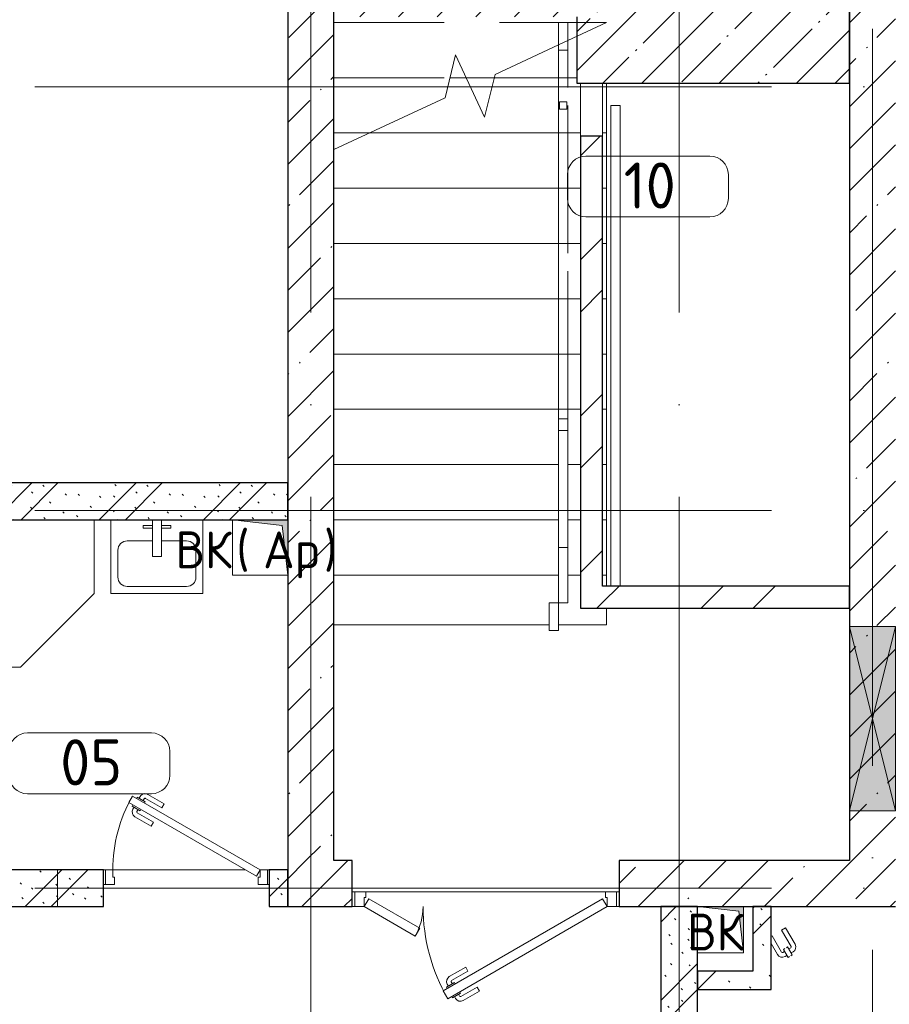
# Model space of a CAD drawing. Header units: millimetres. Extents: x -30540 to 173936, y -11730 to 122288.
# Tile 44 of 116: x 33780 to 38502, y 89070 to 94415. Entities that reach past the tile are written whole.
import ezdxf

# ---------------------------------------------------------------- set-up
doc = ezdxf.new("R2010")
doc.units = ezdxf.units.MM
for name, pattern in [('3_ Штрих_ 1 х 1 мм', [400, 200, -200]), ('ADSK_Линия сетки', [5000, 4000, -500, 0, -500]), ('ADSK_Сверху_2_', [900, 600, -300]), ('ADSK_Сверху_5_', [900, 600, -300])]:
    doc.linetypes.add(name, pattern=pattern)
for name, color, linetype, lineweight in [('_Сверху_ - Линия разреза ограждения', 7, 'ADSK_Сверху_5_', 18), ('_Сверху_ - Перила', 7, 'ADSK_Сверху_5_', 18), ('A-____-NOTE-TEXT', 7, 'Continuous', 18), ('A-AREA-____-IDEN', 7, 'Continuous', 9), ('A-DOOR-____-MCUT', 7, 'Continuous', 9), ('A-DOOR-____-OTLN', 7, 'Continuous', 18), ('A-DOOR-FRAM-MCUT', 7, 'Continuous', 9), ('A-FLOR-____-MCUT', 7, 'Continuous', 40), ('A-FLOR-____-OTLN', 7, 'Continuous', 18), ('A-FLOR-____-PATT', 7, 'Continuous', 18), ('A-GLAZ-____-MCUT', 7, 'Continuous', 9), ('A-GLAZ-____-OTLN', 7, 'Continuous', 18), ('A-WALL-____-MCUT', 7, 'Continuous', 40), ('A-WALL-____-PATT', 7, 'Continuous', 40), ('I-WALL-____-MCUT', 7, 'Continuous', 40), ('I-WALL-____-OTLN', 7, 'Continuous', 18), ('M-EQPM-____-OTLN', 7, 'Continuous', 18), ('P-SANR-FIXT-OTLN', 7, 'Continuous', 18), ('S-BEAM-____-OTLN', 7, 'Continuous', 18), ('S-GRID-____-OTLN', 7, 'Continuous', 9), ('S-STRS-____-MBND', 7, 'ADSK_Сверху_5_', 18), ('S-STRS-____-OTLN', 7, 'Continuous', 18), ('Ограждение', 7, 'Continuous', 18), ('Опоры', 7, 'Continuous', 18), ('Перила', 7, 'Continuous', 18), ('Поручни', 7, 'Continuous', 18)]:
    doc.layers.add(name, color=color, linetype=linetype, lineweight=lineweight)
doc.styles.add('GOST Common', font='GOST_Common.ttf', dxfattribs={"height": 200})
doc.styles.add('GOST Common_4', font='GOST_Common.ttf', dxfattribs={"height": 250})
pattern_1 = [(45, (0, 0), (-228.0985, 228.0985), []), (45, (228.1, 0), (-228.0985, 228.0985), [403.225, -80.645, 6.706, -73.939])]
pattern_2 = [(135, (300.56, 377.28), (-565.6854, 6e-14), [10, -790]), (135, (349.8, 474.73), (-565.6854, 6e-14), [10, -790]), (135, (423.93, 473.06), (-565.6854, 6e-14), [10, -790]), (135, (229.92, 447.9), (-565.6854, 6e-14), [10, -790]), (135, (155.08, 447.9), (-565.6854, 6e-14), [10, -790]), (135, (114.9, 369.03), (-565.6854, 6e-14), [10, -790]), (135, (132.43, 285.8), (-565.6854, 6e-14), [10, -790]), (135, (214.66, 322), (-565.6854, 6e-14), [10, -790]), (135, (198.16, 261.88), (-565.6854, 6e-14), [10, -790]), (135, (45.2, 272.9), (-565.6854, 6e-14), [10, -790]), (135, (42.32, 336.16), (-565.6854, 6e-14), [10, -790]), (135, (92.26, 192.24), (-565.6854, 6e-14), [10, -790]), (135, (7.07, 149.2), (-565.6854, 6e-14), [10, -790]), (135, (80.6, 95.1), (-565.6854, 6e-14), [10, -790]), (135, (79.53, 36.94), (-565.6854, 6e-14), [10, -790]), (135, (153.87, 74.56), (-565.6854, 6e-14), [10, -790]), (135, (228.35, 124.8), (-565.6854, 6e-14), [10, -790]), (135, (279.75, 180.4), (-565.6854, 6e-14), [10, -790]), (135, (282.9, 31.63), (-565.6854, 6e-14), [10, -790]), (135, (377.38, 53.45), (-565.6854, 6e-14), [10, -790]), (135, (352.28, 102.7), (-565.6854, 6e-14), [10, -790]), (135, (354.05, 0), (-565.6854, 6e-14), [10, -790]), (135, (553.23, 16.45), (-565.6854, 6e-14), [10, -790]), (135, (542.38, 63.45), (-565.6854, 6e-14), [10, -790]), (135, (536.58, 239.3), (-565.6854, 6e-14), [10, -790]), (135, (475.85, 203.9), (-565.6854, 6e-14), [10, -790]), (135, (475.85, 316.54), (-565.6854, 6e-14), [10, -790]), (135, (520.8, 408.7), (-565.6854, 6e-14), [10, -790]), (135, (551.1, 470.8), (-565.6854, 6e-14), [10, -790]), (135, (235.25, 537.93), (-565.6854, 6e-14), [10, -790]), (135, (407.25, 547.65), (-565.6854, 6e-14), [10, -790]), (135, (94.5, 558.6), (-565.6854, 6e-14), [10, -790]), (135, (46.4, 532.3), (-565.6854, 6e-14), [10, -790]), (135, (85.56, 465.04), (-565.6854, 6e-14), [10, -790]), (135, (355.53, 181.14), (-565.6854, 6e-14), [10, -790]), (135, (362.23, 243.6), (-565.6854, 6e-14), [10, -790]), (135, (413.45, 344.1), (-565.6854, 6e-14), [10, -790]), (135, (286.3, 273.25), (-565.6854, 6e-14), [10, -790]), (135, (423.02, 263.72), (-565.6854, 6e-14), [10, -790]), (135, (162.94, 190.2), (-565.6854, 6e-14), [10, -790]), (135, (470.25, 120.93), (-565.6854, 6e-14), [10, -790]), (135, (484.48, 9.78), (-565.6854, 6e-14), [10, -790]), (45, (0, 212.13), (-565.6854, 0), []), (45, (212.13, 0), (-565.6854, 0), []), (45, (353.55, 0), (-565.6854, 0), []), (45, (0, 353.55), (-565.6854, 0), [])]
pattern_3 = [(45, (0, 0), (-424.264, 424.264), []), (45, (0, 282.8), (-424.264, 424.264), [])]

# ---------------------------------------------------------------- blocks, each defined once
blk = doc.blocks.new('АР_Дверь однопольная - 900х2100h_900__Глухая_1 эт_Су-7444174-01 ЭМ')
at = {"layer": 'A-DOOR-____-MCUT', "color": 254, "lineweight": 15, "true_color": 0xcccccc}
for p, q in [((-292.8, 500), (-312.8, 465.4)), ((400, 100), (-292.8, 500)), ((-312.8, 465.4), (380, 65.4)), ((380, 65.4), (400, 100))]:
    blk.add_line(p, q, dxfattribs=at)
at = {"layer": 'A-DOOR-____-OTLN', "color": 254, "lineweight": 5, "true_color": 0xcccccc}
for p, q in [((-271.2, 487.5), (-267.2, 494.4)), ((-267.2, 494.4), (-223.9, 469.4)), ((-256.3, 488.2), (-250.3, 498.6)), ((-234.7, 475.7), (-228.7, 486.1)), ((-133.1, 436.7), (-221.9, 487.9)), ((-120.6, 458.3), (-209.4, 509.6)), ((-291.2, 452.9), (-295.2, 445.9)), ((-295.2, 445.9), (-251.9, 420.9)), ((-284.3, 439.7), (-290.3, 429.3)), ((-251.9, 420.9), (-247.9, 427.9)), ((-223.9, 469.4), (-227.9, 462.5)), ((-133.1, 436.7), (-120.6, 458.3)), ((-190.6, 337.1), (-279.4, 388.3)), ((-262.7, 427.2), (-268.7, 416.8)), ((-178.1, 358.7), (-266.9, 410)), ((-178.1, 358.7), (-190.6, 337.1))]:
    blk.add_line(p, q, dxfattribs=at)
at = {"layer": 'A-DOOR-____-OTLN', "color": 254, "lineweight": 13, "true_color": 0xcccccc}
blk.add_arc((400, 100), 800, 150, 180, dxfattribs=at)
at = {"layer": 'A-DOOR-____-OTLN', "color": 254, "lineweight": 5, "true_color": 0xcccccc}
for centre, radius, start, end in [((-224.4, 483.6), 30, 60, 150), ((-224.4, 483.6), 4.99, 60, 150), ((-264.4, 414.3), 30, 150, 240), ((-264.4, 414.3), 4.99, 150, 240)]:
    blk.add_arc(centre, radius, start, end, dxfattribs=at)
at = {"layer": 'A-DOOR-FRAM-MCUT', "color": 254, "lineweight": 15, "true_color": 0xcccccc}
for p, q in [((-440, 100), (-450, 100)), ((-400, 100), (-440, 100)), ((-440, 100), (-440, 20)), ((-400, 60), (-400, 100)), ((-390, 60), (-400, 60)), ((-390, 20), (-390, 60)), ((400, 60), (390, 60)), ((390, 60), (390, 20)), ((440, 100), (400, 100)), ((400, 100), (400, 60)), ((440, 20), (440, 100)), ((440, 100), (450, 100)), ((-440, 20), (-450, 20)), ((-440, 20), (-390, 20)), ((390, 20), (440, 20)), ((440, 20), (450, 20))]:
    blk.add_line(p, q, dxfattribs=at)
blk = doc.blocks.new('АР_Дверь двупольная - 1450х2100h_1000_300__ЛК_EIS60-6419822-01 ЭМ')
at = {"layer": 'A-DOOR-____-MCUT', "color": 254, "lineweight": 15, "true_color": 0xcccccc}
for p, q in [((-660, 125), (206, 625)), ((206, 625), (231, 581.7)), ((231, 581.7), (-635, 81.7)), ((382.9, 285), (357.9, 241.7)), ((660, 125), (382.9, 285)), ((357.9, 241.7), (635, 81.7)), ((-635, 81.7), (-660, 125)), ((635, 81.7), (660, 125))]:
    blk.add_line(p, q, dxfattribs=at)
at = {"layer": 'A-DOOR-____-OTLN', "color": 254, "lineweight": 5, "true_color": 0xcccccc}
for p, q in [((33.8, 583.3), (122.6, 634.6)), ((46.3, 561.7), (135.1, 612.9)), ((180.4, 619.4), (137.1, 594.4)), ((137.1, 594.4), (141.1, 587.5)), ((147.9, 600.7), (141.9, 611.1)), ((169.5, 613.2), (163.5, 623.6)), ((184.4, 612.5), (180.4, 619.4)), ((46.3, 561.7), (33.8, 583.3)), ((170.1, 537.3), (166.1, 544.2)), ((213.4, 562.3), (170.1, 537.3)), ((180.9, 543.5), (186.9, 533.1)), ((202.5, 556), (208.6, 545.6)), ((209.4, 569.2), (213.4, 562.3)), ((96.3, 475), (185.1, 526.3)), ((108.8, 453.4), (197.6, 504.7)), ((96.3, 475), (108.8, 453.4))]:
    blk.add_line(p, q, dxfattribs=at)
for centre, radius, start, end in [((137.6, 608.6), 30, 30, 120), ((137.6, 608.6), 4.99, 30, 120), ((182.6, 530.6), 30, 300, 30), ((182.6, 530.6), 4.99, 300, 30)]:
    blk.add_arc(centre, radius, start, end, dxfattribs=at)
at = {"layer": 'A-DOOR-____-OTLN', "color": 254, "lineweight": 13, "true_color": 0xcccccc}
for centre, radius, start, end in [((-660, 125), 1000, 0, 30), ((660, 125), 320, 150, 180)]:
    blk.add_arc(centre, radius, start, end, dxfattribs=at)
at = {"layer": 'A-DOOR-FRAM-MCUT', "color": 254, "lineweight": 15, "true_color": 0xcccccc}
for p, q in [((-710, 125), (-725, 125)), ((-710, 125), (-660, 125)), ((-710, 45), (-710, 125)), ((-660, 125), (-660, 75)), ((710, 125), (660, 125)), ((660, 125), (660, 75)), ((710, 45), (710, 125)), ((710, 125), (725, 125)), ((-660, 75), (-650, 75)), ((-650, 75), (-650, 45)), ((660, 75), (650, 75)), ((650, 75), (650, 45)), ((-710, 45), (-725, 45)), ((-650, 45), (-710, 45)), ((650, 45), (710, 45)), ((710, 45), (725, 45))]:
    blk.add_line(p, q, dxfattribs=at)
blk = doc.blocks.new('АР_Отверстие прямоугольное - ОВВ-4287263-01 ЭМ')
at = {"layer": 'A-GLAZ-____-OTLN', "lineweight": 13, "true_color": 0xf9f9f9}
blk.add_hatch(color=7, dxfattribs=at).paths.add_polyline_path([(-375, -125), (625, -125), (625, 125), (-375, 125)])
at = {"layer": 'A-GLAZ-____-MCUT', "color": 254, "lineweight": 15, "true_color": 0xcccccc}
for p, q in [((-375, 125), (-375, -125)), ((625, 125), (625, -125))]:
    blk.add_line(p, q, dxfattribs=at)
at = {"layer": 'A-GLAZ-____-OTLN', "color": 254, "lineweight": 5, "true_color": 0xcccccc}
for p, q in [((625, 125), (-375, -125)), ((-375, 125), (625, -125))]:
    blk.add_line(p, q, dxfattribs=at)
at = {"layer": 'A-GLAZ-____-OTLN', "color": 254, "lineweight": 13, "true_color": 0xcccccc}
for p, q in [((625, 125), (-375, 125)), ((-375, 125), (-375, -125)), ((625, -125), (625, 125)), ((-375, -125), (625, -125))]:
    blk.add_line(p, q, dxfattribs=at)
blk = doc.blocks.new('Ограждение - Ограждение-4122518-01 ЭМ')
at = {"layer": 'Поручни', "color": 254, "lineweight": 13, "true_color": 0xcccccc}
for p, q in [((24654.6, 18500), (24705.4, 18500)), ((24654.6, 15890), (24654.6, 18500)), ((24705.4, 18500), (24705.4, 15890))]:
    blk.add_line(p, q, dxfattribs=at)
blk = doc.blocks.new('Ограждение - Ограждение-4220933-01 ЭМ')
at = {"layer": 'Поручни', "color": 254, "lineweight": 13, "true_color": 0xcccccc}
for p, q in [((24320, 15800), (24370, 15800)), ((24320, 15650), (24320, 15800)), ((24370, 15800), (24370, 15650)), ((24370, 15650), (24320, 15650))]:
    blk.add_line(p, q, dxfattribs=at)
blk = doc.blocks.new('Ограждение - Ограждение-4128920-01 ЭМ')
at = {"layer": '_Сверху_ - Линия разреза ограждения', "color": 254, "linetype": 'ADSK_Сверху_2_', "lineweight": 13, "true_color": 0xcccccc}
for p in [(24420, 16797.7), (24420, 16100)]:
    blk.add_line(p, (24420, 18800), dxfattribs=at)
at = {"layer": 'Поручни', "color": 254, "lineweight": 13, "true_color": 0xcccccc}
for p, q in [((24370, 16797.7), (24370, 18800)), ((24370, 18800), (24420, 18800)), ((24370, 16100), (24370, 18800)), ((24420, 16100), (24370, 16100))]:
    blk.add_line(p, q, dxfattribs=at)
blk = doc.blocks.new('Тип перил - Перила_Внутренний_-4128932-01 ЭМ')
at = {"layer": 'Перила', "color": 254, "lineweight": 13, "true_color": 0xcccccc}
for p, q in [((24370, 16797.7), (24370, 16735.5)), ((24420, 16797.7), (24370, 16797.7)), ((24420, 16735.5), (24420, 16797.7)), ((24370, 16735.5), (24420, 16735.5)), ((24370, 16100), (24370, 16735.5)), ((24420, 16735.5), (24420, 16100)), ((24420, 16100), (24370, 16100))]:
    blk.add_line(p, q, dxfattribs=at)
blk = doc.blocks.new('Тип перил - Перила_Внутренний_-V58-01 ЭМ')
at = {"layer": '_Сверху_ - Перила', "color": 254, "linetype": 'ADSK_Сверху_2_', "lineweight": 13, "true_color": 0xcccccc}
for p, q in [((24370, 18800), (24420, 18800)), ((24370, 16100), (24370, 18800)), ((24420, 16100), (24420, 18800)), ((24370, 16100), (24420, 16100))]:
    blk.add_line(p, q, dxfattribs=at)
blk = doc.blocks.new('PRJ_Опора_Прямоугольная_КТорцу_1эт - PRJ_Опора_Прямоугольная_КТорцу_1эт-4134110-01 ЭМ')
at = {"layer": 'Опоры', "color": 254, "lineweight": 13, "true_color": 0xcccccc}
for p, q in [((20, 20), (-20, 20)), ((-20, 20), (-20, -20)), ((20, -20), (20, 20)), ((-20, -20), (20, -20))]:
    blk.add_line(p, q, dxfattribs=at)
blk = doc.blocks.new('Ограждение - Ограждение-4135501-01 ЭМ')
at = {"layer": 'Поручни', "color": 254, "lineweight": 13, "true_color": 0xcccccc}
for p, q in [((24370, 16100), (24420, 16100)), ((24370, 15800), (24370, 16100)), ((24420, 15800), (24420, 16100)), ((24420, 15800), (24370, 15800))]:
    blk.add_line(p, q, dxfattribs=at)
blk = doc.blocks.new('Ограждение - Ограждение-4135609-01 ЭМ')
at = {"layer": '_Сверху_ - Линия разреза ограждения', "color": 254, "linetype": 'ADSK_Сверху_2_', "lineweight": 13, "true_color": 0xcccccc}
for p, q in [((24370, 18950), (24420, 18950)), ((24370, 18828.8), (24370, 18950)), ((24370, 18950), (24420, 18950)), ((24370, 18828.8), (24370, 18950)), ((24420, 18852.1), (24420, 18950)), ((24420, 18852.1), (24420, 18950))]:
    blk.add_line(p, q, dxfattribs=at)
at = {"layer": 'Поручни', "color": 254, "lineweight": 13, "true_color": 0xcccccc}
for p, q in [((24420, 18852.1), (24370, 18828.8)), ((24420, 18852.1), (24370, 18828.8)), ((24370, 18800), (24370, 18828.8)), ((24420, 18800), (24420, 18852.1)), ((24420, 18800), (24370, 18800))]:
    blk.add_line(p, q, dxfattribs=at)
blk = doc.blocks.new('АР_Дверь однопольная - 300х400h_200__ВК_СС-4010893-01 ЭМ')
at = {"layer": 'A-DOOR-____-OTLN', "color": 254, "lineweight": 5, "true_color": 0xcccccc}
for p, q in [((-84.4, 128.3), (4.4, 179.6)), ((62.2, 164.4), (18.9, 139.4)), ((51.4, 158.2), (45.4, 168.6)), ((66.2, 157.5), (62.2, 164.4)), ((-71.9, 106.7), (-84.4, 128.3)), ((-71.9, 106.7), (16.9, 157.9)), ((18.9, 139.4), (22.9, 132.5)), ((29.7, 145.7), (23.7, 156.1)), ((31.9, 116.9), (27.9, 123.8)), ((75.2, 141.9), (31.9, 116.9)), ((42.7, 123.2), (48.7, 112.8)), ((64.4, 135.7), (70.4, 125.3)), ((71.2, 148.8), (75.2, 141.9)), ((-41.9, 54.7), (46.9, 105.9)), ((-41.9, 54.7), (-39.2, 50)), ((0, 50), (59.4, 84.3))]:
    blk.add_line(p, q, dxfattribs=at)
for centre, radius, start, end in [((19.4, 153.6), 30, 30, 120), ((19.4, 153.6), 4.99, 30, 120), ((44.4, 110.3), 4.99, 300, 30), ((44.4, 110.3), 30, 300, 30)]:
    blk.add_arc(centre, radius, start, end, dxfattribs=at)
blk = doc.blocks.new('АР_Перемычка - 200_Уx2_50x5__250-Оп_100_50х5_-7444229-01 ЭМ')
at = {"layer": 'S-BEAM-____-OTLN', "color": 254, "linetype": '3_ Штрих_ 1 х 1 мм', "lineweight": 15, "true_color": 0xdcdcdc}
for p, q in [((-700, 100), (-700, -100)), ((550, 100), (550, -100)), ((-700, 0), (550, 0))]:
    blk.add_line(p, q, dxfattribs=at)
blk = doc.blocks.new('АР_Канал вертикальный прямоугольный - ВК _Ар_-2524495-01 ЭМ')
at = {"layer": 'M-EQPM-____-OTLN', "lineweight": 13, "true_color": 0xe2e2e2}
blk.add_hatch(color=254, dxfattribs=at).paths.add_polyline_path([(-150, 150), (-150, -150), (150, -150), (-120, -120)])
at = {"layer": 'M-EQPM-____-OTLN', "color": 253, "lineweight": 13, "true_color": 0xaaaaaa}
for p, q in [((-150, 150), (-120, -120)), ((-150, 150), (-120, -120)), ((-150, -150), (-150, 150)), ((-150, 150), (150, 150)), ((-150, -150), (-150, 150)), ((150, 150), (-150, 150)), ((-150, 150), (-150, -150)), ((150, 150), (150, -150)), ((150, -150), (150, 150)), ((150, -150), (-150, -150)), ((150, -150), (-150, -150)), ((-150, -150), (150, -150)), ((-120, -120), (150, -150)), ((-120, -120), (150, -150))]:
    blk.add_line(p, q, dxfattribs=at)
blk = doc.blocks.new('АР_Канал вертикальный прямоугольный - ВК-2709004-01 ЭМ')
at = {"layer": 'M-EQPM-____-OTLN', "lineweight": 13, "true_color": 0xe2e2e2}
blk.add_hatch(color=254, dxfattribs=at).paths.add_polyline_path([(-125, 125), (-125, -125), (125, -125), (-100, -100)])
at = {"layer": 'M-EQPM-____-OTLN', "color": 253, "lineweight": 13, "true_color": 0xaaaaaa}
for p, q in [((-125, 125), (-100, -100)), ((-125, 125), (-100, -100)), ((-125, -125), (-125, 125)), ((-125, 125), (125, 125)), ((-125, -125), (-125, 125)), ((125, 125), (-125, 125)), ((-125, 125), (-125, -125)), ((125, 125), (125, -125)), ((125, -125), (125, 125)), ((-100, -100), (125, -125)), ((-100, -100), (125, -125)), ((125, -125), (-125, -125)), ((125, -125), (-125, -125)), ((-125, -125), (125, -125))]:
    blk.add_line(p, q, dxfattribs=at)
blk = doc.blocks.new('A-PLU-Shower_Corner_2D1 - 800x800-2371077-01 ЭМ')
at = {"layer": 'P-SANR-FIXT-OTLN', "color": 253, "lineweight": 13, "true_color": 0xaaaaaa}
for p, q in [((-400, 800), (-800, 400)), ((-400, 800), (-800, 400)), ((0, 800), (-400, 800)), ((-400, 800), (0, 800)), ((0, 0), (0, 800)), ((0, 800), (0, 0)), ((-800, 400), (-800, 0)), ((-800, 0), (-800, 400)), ((0, 0), (-800, 0)), ((-800, 0), (0, 0))]:
    blk.add_line(p, q, dxfattribs=at)
blk = doc.blocks.new('A-PLU-Sink-2D - 400 x 500mm-973094-01 ЭМ')
at = {"layer": 'P-SANR-FIXT-OTLN', "color": 253, "lineweight": 13, "true_color": 0xaaaaaa}
for p, q in [((-234.3, 197.7), (265.7, 197.7)), ((-234.3, -202.3), (-234.3, 197.7)), ((265.7, 197.7), (-234.3, 197.7)), ((-234.3, 197.7), (-234.3, -202.3)), ((265.7, 197.7), (265.7, -202.3)), ((265.7, -202.3), (265.7, 197.7)), ((-196.2, -37.2), (-196.2, 108.8)), ((-145.4, 159.6), (176.8, 159.6)), ((227.6, 108.8), (227.6, -37.2)), ((-9.3, -2.3), (-9.3, -202.3)), ((40.7, -2.3), (-9.3, -2.3)), ((40.7, -202.3), (40.7, -2.3)), ((-9.3, -88), (-145.4, -88)), ((176.8, -88), (40.7, -88)), ((-59.3, -172.3), (-59.3, -157.3)), ((-59.3, -157.3), (-9.3, -157.3)), ((90.7, -157.3), (40.7, -157.3)), ((90.7, -172.3), (90.7, -157.3)), ((265.7, -202.3), (-234.3, -202.3)), ((-234.3, -202.3), (265.7, -202.3)), ((-9.3, -172.3), (-59.3, -172.3)), ((40.7, -172.3), (90.7, -172.3))]:
    blk.add_line(p, q, dxfattribs=at)
for centre, start, end in [((-145.4, 108.8), 90, 180), ((176.8, 108.8), 360, 90), ((-145.4, -37.2), 180, 270), ((176.8, -37.2), 270, 0)]:
    blk.add_arc(centre, 50.8, start, end, dxfattribs=at)
blk = doc.blocks.new('Наметкина 10_РД_АР_К2_отсоединено_rvt-1-01 ЭМ')
at = {"layer": 'A-FLOR-____-PATT', "lineweight": 5, "true_color": 0xcccccc}
h = blk.add_hatch(dxfattribs=at)
h.set_pattern_fill('FP_54', color=254, style=0, pattern_type=2)
h.set_pattern_definition([(45, (0, 0), (-210.0107, 210.0107), [297, -49.5, 9.9, -49.5]), (45, (0, 209.88), (-210.0107, 210.0107), [])])
h.paths.add_polyline_path([(38285.3, 94070), (38285.3, 95750), (35485.3, 95750), (35485.3, 94430), (36805.3, 94430), (36805.3, 94070)])
at = {"layer": 'A-WALL-____-PATT', "lineweight": 5, "true_color": 0xcccccc}
h = blk.add_hatch(dxfattribs=at)
h.set_pattern_fill('FP_27', color=254, style=0, pattern_type=2)
h.set_pattern_definition(pattern_1)
h.paths.add_polyline_path([(35485.3, 89850), (35485.3, 96540), (35235.3, 96540), (35235.3, 89850)])
h.paths.add_polyline_path([(35235.3, 97690), (35485.3, 97690), (35485.3, 97940), (35235.3, 97940)])
h = blk.add_hatch(dxfattribs=at)
h.set_pattern_fill('FP_27', color=254, style=0, pattern_type=2)
h.set_pattern_definition(pattern_1)
h.paths.add_polyline_path([(38285.3, 94150), (38535.3, 94150), (38535.3, 97940), (38285.3, 97940), (38285.3, 94400)])
h = blk.add_hatch(dxfattribs=at)
h.set_pattern_fill('FP_27', color=254, style=0, pattern_type=2)
h.set_pattern_definition(pattern_1)
h.paths.add_polyline_path([(38535.3, 89600), (38535.3, 94150), (38285.3, 94150), (38285.3, 89600)])
h = blk.add_hatch(dxfattribs=at)
h.set_pattern_fill('FP_52', color=254, style=0, pattern_type=2)
h.set_pattern_definition(pattern_3)
h.paths.add_polyline_path([(36945.3, 91220), (36945.3, 93782.3), (36825.3, 93782.3), (36825.3, 91220)])
h = blk.add_hatch(dxfattribs=at)
h.set_pattern_fill('FP_51', color=254, style=0, pattern_type=2)
h.set_pattern_definition(pattern_2)
h.paths.add_polyline_path([(35205.3, 91700), (35235.3, 91700), (35235.3, 91900), (33385.3, 91900), (33385.3, 91700), (34935.3, 91700)])
h = blk.add_hatch(dxfattribs=at)
h.set_pattern_fill('FP_52', color=254, style=0, pattern_type=2)
h.set_pattern_definition(pattern_3)
h.paths.add_polyline_path([(38285.3, 91220), (38285.3, 91340), (36945.3, 91340), (36945.3, 91220)])
h = blk.add_hatch(dxfattribs=at)
h.set_pattern_fill('FP_51', color=254, style=0, pattern_type=2)
h.set_pattern_definition(pattern_2)
h.paths.add_polyline_path([(35235.3, 89600), (35235.3, 89800), (35135.3, 89800), (35135.3, 89600)])
h.paths.add_polyline_path([(33385.3, 89600), (34235.3, 89600), (34235.3, 89800), (33385.3, 89800)])
h = blk.add_hatch(dxfattribs=at)
h.set_pattern_fill('FP_27', color=254, style=0, pattern_type=2)
h.set_pattern_definition(pattern_1)
h.paths.add_polyline_path([(38285.3, 89600), (38285.3, 89850), (37035.3, 89850), (37035.3, 89600), (37710.3, 89600)])
h.paths.add_polyline_path([(35585.3, 89600), (35585.3, 89850), (35235.3, 89850), (35235.3, 89600)])
h = blk.add_hatch(dxfattribs=at)
h.set_pattern_fill('FP_51', color=254, style=0, pattern_type=2)
h.set_pattern_definition(pattern_2)
h.paths.add_polyline_path([(37460.3, 88050), (37460.3, 89600), (37260.3, 89600), (37260.3, 88050)])
h = blk.add_hatch(dxfattribs=at)
h.set_pattern_fill('FP_51', color=254, style=0, pattern_type=2)
h.set_pattern_definition(pattern_2)
h.paths.add_polyline_path([(37860.3, 89150), (37860.3, 89600), (37760.3, 89600), (37760.3, 89150)])
h = blk.add_hatch(dxfattribs=at)
h.set_pattern_fill('FP_51', color=254, style=0, pattern_type=2)
h.set_pattern_definition(pattern_2)
h.paths.add_polyline_path([(37760.3, 89150), (37760.3, 89250), (37460.3, 89250), (37460.3, 89150)])
at = {"layer": 'A-FLOR-____-MCUT', "color": 254, "lineweight": 30, "true_color": 0xcccccc}
for p, q in [((38285.3, 94070), (38285.3, 95750)), ((36805.3, 94430), (36805.3, 94070)), ((36805.3, 94070), (38285.3, 94070))]:
    blk.add_line(p, q, dxfattribs=at)
at = {"layer": 'A-FLOR-____-OTLN', "color": 254, "lineweight": 13, "true_color": 0xcccccc}
for p, q in [((36965.3, 91400), (36965.3, 91340)), ((36965.3, 91130), (36965.3, 91220)), ((36965.3, 91220), (36965.3, 91130)), ((35485.3, 91130), (36655.3, 91130)), ((36655.3, 91130), (35485.3, 91130)), ((36705.3, 91130), (36965.3, 91130)), ((36965.3, 91130), (36705.3, 91130)), ((34245.3, 89800), (34235.3, 89800)), ((35005.3, 89800), (34285.3, 89800)), ((35135.3, 89800), (35125.3, 89800)), ((35600.3, 89680), (35585.3, 89680)), ((35585.3, 89680), (35600.3, 89680)), ((36960.3, 89680), (35660.3, 89680)), ((35660.3, 89680), (36960.3, 89680)), ((37035.3, 89680), (37020.3, 89680)), ((37020.3, 89680), (37035.3, 89680))]:
    blk.add_line(p, q, dxfattribs=at)
at = {"layer": 'A-WALL-____-MCUT', "color": 254, "lineweight": 30, "true_color": 0xcccccc}
for p, q in [((35235.3, 96540), (35235.3, 89850)), ((35485.3, 89850), (35485.3, 95750)), ((38285.3, 95750), (38285.3, 94150)), ((38285.3, 94150), (38285.3, 91120)), ((38285.3, 91120), (38285.3, 90120)), ((38285.3, 90120), (38285.3, 89850)), ((35235.3, 89850), (35235.3, 89600)), ((35585.3, 89850), (35485.3, 89850)), ((35585.3, 89600), (35585.3, 89850)), ((38285.3, 89850), (37035.3, 89850)), ((37035.3, 89850), (37035.3, 89600)), ((35235.3, 89600), (35585.3, 89600)), ((37035.3, 89600), (38285.3, 89600)), ((38285.3, 89600), (38535.3, 89600))]:
    blk.add_line(p, q, dxfattribs=at)
at = {"layer": 'I-WALL-____-MCUT', "color": 254, "lineweight": 30, "true_color": 0xcccccc}
for p, q in [((36825.3, 93782.3), (36825.3, 91220)), ((36945.3, 93782.3), (36825.3, 93782.3)), ((36945.3, 91340), (36945.3, 93782.3)), ((35235.3, 91900), (33385.3, 91900)), ((35235.3, 91700), (35235.3, 91900)), ((33385.3, 91700), (35235.3, 91700)), ((38285.3, 91340), (36945.3, 91340)), ((38285.3, 91220), (38285.3, 91340)), ((36825.3, 91220), (36945.3, 91220)), ((36945.3, 91220), (38285.3, 91220)), ((34235.3, 89800), (33385.3, 89800)), ((34235.3, 89600), (34235.3, 89800)), ((35235.3, 89800), (35135.3, 89800)), ((35135.3, 89800), (35135.3, 89600)), ((35235.3, 89600), (35235.3, 89800)), ((33385.3, 89600), (34235.3, 89600)), ((35135.3, 89600), (35235.3, 89600)), ((37260.3, 89600), (37260.3, 88050)), ((37460.3, 89600), (37260.3, 89600)), ((37460.3, 88050), (37460.3, 89600)), ((37760.3, 89600), (37760.3, 89250)), ((37860.3, 89600), (37760.3, 89600)), ((37860.3, 89150), (37860.3, 89600)), ((37760.3, 89250), (37460.3, 89250)), ((37460.3, 89250), (37460.3, 89150)), ((37460.3, 89150), (37760.3, 89150)), ((37760.3, 89150), (37860.3, 89150))]:
    blk.add_line(p, q, dxfattribs=at)
at = {"layer": 'I-WALL-____-OTLN', "color": 254, "lineweight": 13, "true_color": 0xcccccc}
for p, q in [((36825.3, 93782.3), (36825.3, 94070)), ((36945.3, 94070), (36945.3, 93782.3))]:
    blk.add_line(p, q, dxfattribs=at)
at = {"layer": 'S-STRS-____-MBND', "color": 254, "linetype": 'ADSK_Сверху_2_', "lineweight": 13, "true_color": 0xcccccc}
for p, q in [((35485.3, 94400), (36965.3, 94400)), ((35485.3, 94218.2), (35485.3, 94400)), ((35485.3, 94100), (36115.7, 94100)), ((35485.3, 94100), (36115.7, 94100)), ((36204.3, 94100), (36356.8, 94100)), ((36204.3, 94100), (36356.8, 94100)), ((35485.3, 93800), (35678.6, 93800)), ((35485.3, 93800), (35678.6, 93800))]:
    blk.add_line(p, q, dxfattribs=at)
at = {"layer": 'S-STRS-____-MBND', "color": 254, "linetype": 'Continuous', "lineweight": 13, "true_color": 0xcccccc}
for p, q in [((36965.3, 94400), (36755.3, 94302.1)), ((36705.3, 94278.8), (36361.2, 94118.3)), ((36146.1, 94224.9), (36089.3, 93991.5)), ((36304.5, 93885), (36146.1, 94224.9)), ((36361.2, 94118.3), (36304.5, 93885)), ((36089.3, 93991.5), (35485.3, 93709.9))]:
    blk.add_line(p, q, dxfattribs=at)
at = {"layer": 'S-STRS-____-OTLN', "color": 254, "lineweight": 13, "true_color": 0xcccccc}
for p, q in [((36115.7, 94100), (36204.3, 94100)), ((36115.7, 94100), (36204.3, 94100)), ((36356.8, 94100), (36805.3, 94100)), ((36356.8, 94100), (36805.3, 94100)), ((36965.3, 93800), (36965.3, 94070)), ((35678.6, 93800), (36825.3, 93800)), ((35678.6, 93800), (36825.3, 93800)), ((36945.3, 93800), (36965.3, 93800)), ((36945.3, 93800), (36965.3, 93800)), ((36965.3, 93500), (36965.3, 93800)), ((35485.3, 93500), (36825.3, 93500)), ((35485.3, 93500), (36825.3, 93500)), ((36945.3, 93500), (36965.3, 93500)), ((36945.3, 93500), (36965.3, 93500)), ((36965.3, 93200), (36965.3, 93500)), ((35485.3, 93200), (36825.3, 93200)), ((35485.3, 93200), (36825.3, 93200)), ((36945.3, 93200), (36965.3, 93200)), ((36945.3, 93200), (36965.3, 93200)), ((36965.3, 92900), (36965.3, 93200)), ((35485.3, 92900), (36825.3, 92900)), ((35485.3, 92900), (36825.3, 92900)), ((36945.3, 92900), (36965.3, 92900)), ((36945.3, 92900), (36965.3, 92900)), ((36965.3, 92600), (36965.3, 92900)), ((35485.3, 92600), (36825.3, 92600)), ((35485.3, 92600), (36825.3, 92600)), ((36945.3, 92600), (36965.3, 92600)), ((36945.3, 92600), (36965.3, 92600)), ((36965.3, 92300), (36965.3, 92600)), ((35485.3, 92300), (36825.3, 92300)), ((35485.3, 92300), (36825.3, 92300)), ((36945.3, 92300), (36965.3, 92300)), ((36945.3, 92300), (36965.3, 92300)), ((36965.3, 92000), (36965.3, 92300)), ((35485.3, 92000), (36705.3, 92000)), ((35485.3, 92000), (36705.3, 92000)), ((36755.3, 92000), (36825.3, 92000)), ((36755.3, 92000), (36825.3, 92000)), ((36945.3, 92000), (36965.3, 92000)), ((36945.3, 92000), (36965.3, 92000)), ((36965.3, 91700), (36965.3, 92000)), ((35485.3, 91700), (36705.3, 91700)), ((35485.3, 91700), (36705.3, 91700)), ((36755.3, 91700), (36825.3, 91700)), ((36755.3, 91700), (36825.3, 91700)), ((36945.3, 91700), (36965.3, 91700)), ((36945.3, 91700), (36965.3, 91700)), ((36965.3, 91400), (36965.3, 91700)), ((35485.3, 91400), (36705.3, 91400)), ((35485.3, 91400), (36705.3, 91400)), ((36755.3, 91400), (36825.3, 91400)), ((36755.3, 91400), (36825.3, 91400)), ((36945.3, 91400), (36965.3, 91400)), ((36945.3, 91400), (36965.3, 91400))]:
    blk.add_line(p, q, dxfattribs=at)
at = {"layer": 'A-DOOR-____-OTLN', "color": 254, "lineweight": 13, "true_color": 0xcccccc}
blk.add_blockref('АР_Дверь однопольная - 900х2100h_900__Глухая_1 эт_Су-7444174-01 ЭМ', (34685.3, 89700), dxfattribs=at)
for name, p, rotation in [('АР_Дверь двупольная - 1450х2100h_1000_300__ЛК_EIS60-6419822-01 ЭМ', (36310.3, 89725), 180), ('АР_Дверь однопольная - 300х400h_200__ВК_СС-4010893-01 ЭМ', (37810.3, 89400), 270)]:
    blk.add_blockref(name, p, dxfattribs=dict(at, rotation=rotation))
at = {"layer": 'A-GLAZ-____-OTLN', "color": 254, "lineweight": 13, "true_color": 0xcccccc, "rotation": 90}
blk.add_blockref('АР_Отверстие прямоугольное - ОВВ-4287263-01 ЭМ', (38410.3, 90495), dxfattribs=at)
at = {"layer": 'M-EQPM-____-OTLN', "color": 253, "lineweight": 5, "true_color": 0xaaaaaa, "rotation": 180}
for name, p in [('АР_Канал вертикальный прямоугольный - ВК _Ар_-2524495-01 ЭМ', (35085.3, 91550)), ('АР_Канал вертикальный прямоугольный - ВК-2709004-01 ЭМ', (37585.3, 89475))]:
    blk.add_blockref(name, p, dxfattribs=at)
at = {"layer": 'P-SANR-FIXT-OTLN', "color": 253, "lineweight": 5, "true_color": 0xaaaaaa, "rotation": 180}
for name, p in [('A-PLU-Shower_Corner_2D1 - 800x800-2371077-01 ЭМ', (33385.3, 91700)), ('A-PLU-Sink-2D - 400 x 500mm-973094-01 ЭМ', (34541, 91497.7))]:
    blk.add_blockref(name, p, dxfattribs=at)
at = {"layer": 'S-BEAM-____-OTLN', "color": 254, "lineweight": 13, "true_color": 0xcccccc}
blk.add_blockref('АР_Перемычка - 200_Уx2_50x5__250-Оп_100_50х5_-7444229-01 ЭМ', (34685.3, 89700), dxfattribs=at)
at = {"layer": 'Ограждение', "color": 254, "lineweight": 13, "true_color": 0xcccccc}
for name in ['Ограждение - Ограждение-4135609-01 ЭМ', 'Ограждение - Ограждение-4128920-01 ЭМ', 'Ограждение - Ограждение-4122518-01 ЭМ', 'Ограждение - Ограждение-4135501-01 ЭМ', 'Ограждение - Ограждение-4220933-01 ЭМ']:
    blk.add_blockref(name, (12335.3, 75450), dxfattribs=at)
at = {"layer": 'Опоры', "color": 254, "lineweight": 13, "true_color": 0xcccccc, "rotation": 269.9999999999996}
blk.add_blockref('PRJ_Опора_Прямоугольная_КТорцу_1эт - PRJ_Опора_Прямоугольная_КТорцу_1эт-4134110-01 ЭМ', (36730.3, 93950), dxfattribs=at)
at = {"layer": 'Перила', "color": 254, "lineweight": 13, "true_color": 0xcccccc}
for name in ['Тип перил - Перила_Внутренний_-V58-01 ЭМ', 'Тип перил - Перила_Внутренний_-4128932-01 ЭМ']:
    blk.add_blockref(name, (12335.3, 75450), dxfattribs=at)
at = {"layer": 'A-____-NOTE-TEXT', "color": 253, "lineweight": 5, "true_color": 0xaaaaaa, "char_height": 200, "attachment_point": 1, "style": 'GOST Common'}
for s, insert, width in [('ВК', (34625.5, 91637.2), 400.844), (' (', (34956.2, 91637.2), 176.371), ('Ар', (35101.7, 91637.2), 400.844), ('\\fGOST Common|b0|i0|c204|p34|;)', (35432.5, 91637.2), 96.203), ('ВК', (37403.5, 89562.2), 400.844)]:
    blk.add_mtext(s, dxfattribs=dict(at, insert=insert, width=width))
blk = doc.blocks.new('Марка помещения 2 - Марка помещения 2-1605974-01 ЭМ')
at = {"layer": 'A-AREA-____-IDEN', "color": 253, "true_color": 0xaaaaaa}
for p, q in [((-1.797, 0.841), (1.569, 0.841)), ((-2.297, -0.309), (-2.297, 0.341)), ((2.069, 0.341), (2.069, -0.309)), ((1.569, -0.809), (-1.797, -0.809))]:
    blk.add_line(p, q, dxfattribs=at)
for centre, start, end in [((-1.797, 0.341), 90, 180), ((1.569, 0.341), 0, 90), ((-1.797, -0.309), 180, 270), ((1.569, -0.309), 270, 360)]:
    blk.add_arc(centre, 0.5, start, end, dxfattribs=at)

msp = doc.modelspace()

# ---------------------------------------------------------------- linework, layer by layer
at = {"layer": 'S-GRID-____-OTLN', "color": 253, "linetype": 'ADSK_Линия сетки', "true_color": 0xaaaaaa}
for p, q in [((35360.3, 67824.7), (35360.3, 122287.9)), ((37360.3, 67824.7), (37360.3, 122287.9)), ((38410.3, 70364.7), (38410.3, 122287.9)), ((67863.4, 94050), (9800.2, 94050)), ((67863.4, 91750), (9800.2, 91750)), ((67863.4, 89700), (9800.2, 89700))]:
    msp.add_line(p, q, dxfattribs=at)

# ---------------------------------------------------------------- block references
at = {"lineweight": 5}
msp.add_blockref('Наметкина 10_РД_АР_К2_отсоединено_rvt-1-01 ЭМ', (0, 0), dxfattribs=at)
at = {"layer": 'A-AREA-____-IDEN', "color": 253, "true_color": 0xaaaaaa, "xscale": 199.9999999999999, "yscale": 199.9999999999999, "zscale": 199.9999999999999}
for p in [(37214, 93506.2), (34181.6, 90374.8)]:
    msp.add_blockref('Марка помещения 2 - Марка помещения 2-1605974-01 ЭМ', p, dxfattribs=at)

# ---------------------------------------------------------------- texts
at = {"layer": 'A-AREA-____-IDEN', "color": 253, "true_color": 0xaaaaaa, "char_height": 250, "attachment_point": 1, "style": 'GOST Common_4'}
for s, insert, width in [('10', (37059.5, 93639.9), 384.81), ('05', (34000.1, 90508.5), 448.945)]:
    msp.add_mtext(s, dxfattribs=dict(at, insert=insert, width=width))

doc.saveas('drawing.dxf')
